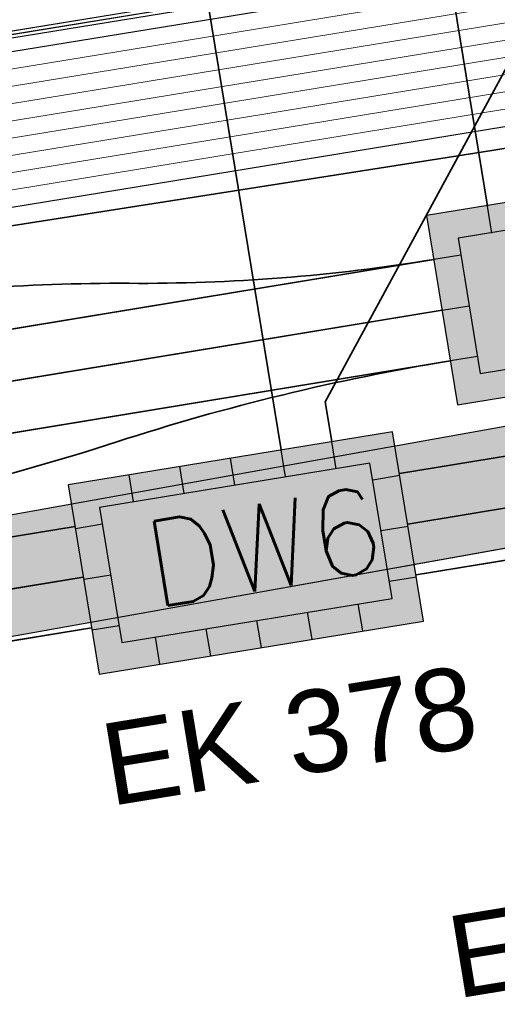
# Model space of a CAD drawing. Header units: metres. Extents: x -502 to 161, y -108 to 174.
# Tile 198 of 256: x -189.55 to -188.15, y -35.1 to -32.22. Entities that reach past the tile are written whole.
import ezdxf

# ---------------------------------------------------------------- set-up
doc = ezdxf.new("R2010")
doc.units = ezdxf.units.M
doc.header["$LTSCALE"] = 0.1
doc.linetypes.add('1', pattern=[70, 50, -20])
doc.linetypes.add('237', pattern=[93, 75, -18])
for name, color, linetype in [('BRI31-005.05-5p02-Koordinierung Lageplan 4. BA ZOB West 2022-06-15', 7, 'Continuous'), ('BRI31-005.06-5f07-Koordinierung Lageplan 4. BA ZOB Fernbusbahnh', 7, 'Continuous'), ('BRI32-005.02-5f05-Koordinierung Schemaplan 4 BA ZOB Teilbereich', 7, 'Continuous'), ('BRI32-005.03-5f06-Koordinierung Schemaplan 4 BA ZOB Teilbereich 2 Ost - Bahnhofsallee 2023-01-21', 7, 'Continuous')]:
    doc.layers.add(name, color=color, linetype=linetype)
doc.styles.add('Arial', font='arial.ttf')
doc.styles.add('Txt', font='txt_____.ttf')

msp = doc.modelspace()

# ---------------------------------------------------------------- hatches: boundary and pattern name
at = {"layer": 'BRI31-005.06-5f07-Koordinierung Lageplan 4. BA ZOB Fernbusbahnh', "linetype": 'Continuous', "lineweight": 0, "true_color": 0xff7f7f, "transparency": 33554687}
msp.add_hatch(color=11, dxfattribs=at).paths.add_polyline_path([(-189.4063, -33.5813), (-189.3159, -34.1339), (-189, -34.0823), (-188.3684, -33.979), (-188.4588, -33.4263)])

# ---------------------------------------------------------------- linework, layer by layer
at = {"layer": 'BRI31-005.05-5p02-Koordinierung Lageplan 4. BA ZOB West 2022-06-15', "color": 250, "linetype": 'Continuous', "lineweight": 25, "true_color": 0x333333, "transparency": 33554687}
for p, q in [((-190.3817, -33.8133), (-176.6847, -31.3618)), ((-190.32, -34.1578), (-176.6231, -31.7064))]:
    msp.add_line(p, q, dxfattribs=at)
at = {"layer": 'BRI31-005.05-5p02-Koordinierung Lageplan 4. BA ZOB West 2022-06-15', "color": 7, "linetype": 'Continuous', "lineweight": 25, "transparency": 33554687}
for p, q in [((-188.1686, -32.847), (-188.1815, -32.768)), ((-188.2595, -32.9107), (-188.3385, -32.9236)), ((-188.3142, -33.0716), (-188.2353, -33.0587)), ((-188.2111, -33.2067), (-188.29, -33.2196)), ((-188.7716, -33.5585), (-188.7845, -33.4796)), ((-188.6236, -33.5343), (-188.6365, -33.4554)), ((-188.9196, -33.5827), (-188.9325, -33.5038)), ((-189.0677, -33.607), (-189.0806, -33.528)), ((-189.2157, -33.6312), (-189.2286, -33.5522)), ((-188.4379, -33.5546), (-188.5168, -33.5675)), ((-189.3063, -33.6967), (-189.3853, -33.7096)), ((-188.4136, -33.7026), (-188.4926, -33.7155)), ((-189.2821, -33.8447), (-189.3611, -33.8576)), ((-188.3894, -33.8507), (-188.4684, -33.8636)), ((-188.5461, -34.008), (-188.559, -33.9291)), ((-188.6941, -34.0322), (-188.707, -33.9533)), ((-189.2579, -33.9927), (-189.3368, -34.0056)), ((-188.8421, -34.0564), (-188.8551, -33.9775)), ((-189.1382, -34.1049), (-189.1511, -34.0259)), ((-188.9902, -34.0807), (-189.0031, -34.0017))]:
    msp.add_line(p, q, dxfattribs=at)
at = {"layer": 'BRI31-005.05-5p02-Koordinierung Lageplan 4. BA ZOB West 2022-06-15', "color": 190, "linetype": '1', "lineweight": 35, "true_color": 0x7f00ff, "transparency": 33554687}
msp.add_line((-197.5209, -34.4353), (-188.3385, -32.9236), dxfattribs=at)
at = {"layer": 'BRI31-005.05-5p02-Koordinierung Lageplan 4. BA ZOB West 2022-06-15', "color": 3, "linetype": '1', "lineweight": 35, "true_color": 0x00ff00, "transparency": 33554687}
msp.add_line((-197.4929, -34.5826), (-188.3142, -33.0716), dxfattribs=at)
at = {"layer": 'BRI31-005.05-5p02-Koordinierung Lageplan 4. BA ZOB West 2022-06-15', "color": 7, "linetype": 'Continuous', "lineweight": 35, "transparency": 33554687}
msp.add_line((-197.4648, -34.73), (-188.29, -33.2196), dxfattribs=at)
at = {"layer": 'BRI31-005.05-5p02-Koordinierung Lageplan 4. BA ZOB West 2022-06-15', "color": 1, "linetype": 'Continuous', "lineweight": 25, "true_color": 0xff0000, "transparency": 33554687, "flags": 128}
msp.add_lwpolyline([(-225.3387, -11.2374), (-229.5957, -18.1714), (-229.0257, -20.8074), (-227.7997, -27.4074), (-227.6647, -27.9944), (-227.4477, -30.3544), (-224.2937, -35.5024), (-224.0217, -35.9484), (-223.2007, -36.4664), (-222.9157, -36.6434), (-217.6127, -39.5814), (-217.2307, -39.7354), (-214.0777, -39.1054), (-207.9547, -37.3244), (-207.4387, -36.8834), (-205.7427, -35.6354), (-202.5457, -34.9364), (-199.0767, -34.0634), (-192.6107, -32.7734), (-185.6937, -31.6434), (-180.2767, -30.7334), (-179.4717, -30.6334), (-178.4147, -30.7934), (-174.3807, -31.4324)], dxfattribs=at)
at = {"layer": 'BRI31-005.05-5p02-Koordinierung Lageplan 4. BA ZOB West 2022-06-15', "color": 250, "linetype": 'Continuous', "lineweight": 25, "true_color": 0x333333, "transparency": 33554687, "flags": 128}
for points in [[(-225.3307, -11.2434), (-229.5857, -18.1734), (-229.0157, -20.8054), (-227.7897, -27.4054), (-227.6547, -27.9934), (-227.4387, -30.3514), (-224.2857, -35.4974), (-224.0137, -35.9414), (-223.1947, -36.4574), (-222.9107, -36.6354), (-217.6077, -39.5724), (-217.2297, -39.7244), (-214.0807, -39.0964), (-207.9597, -37.3154), (-207.4447, -36.8754), (-205.7467, -35.6254), (-202.5487, -34.9274), (-199.0787, -34.0534), (-192.6127, -32.7634), (-185.6947, -31.6334), (-180.2787, -30.7234), (-179.4717, -30.6234), (-178.4137, -30.7834), (-174.3787, -31.4224)], [(-225.2907, -11.2734), (-229.5327, -18.1824), (-228.9667, -20.7954), (-227.7407, -27.3964), (-227.6047, -27.9884), (-227.3897, -30.3354), (-224.2587, -35.4464), (-223.9867, -35.8994), (-223.1627, -36.4184), (-222.8857, -36.5924), (-217.5837, -39.5284), (-217.0567, -39.7414), (-214.0687, -39.1454), (-207.9377, -37.3614), (-207.4157, -36.9154), (-205.7257, -35.6724), (-202.5377, -34.9764), (-199.0687, -34.1024), (-192.6037, -32.8124), (-185.6867, -31.6824), (-180.2717, -30.7724), (-179.4727, -30.6734), (-178.4207, -30.8324), (-177.8307, -31.0624)], [(-200.3297, -36.5594), (-199.7187, -35.4694), (-199.4887, -35.0384), (-199.2647, -34.7274), (-198.9787, -34.5434), (-192.5227, -33.2534), (-185.6147, -32.1234), (-180.2087, -31.2134), (-179.4817, -31.1234), (-178.4837, -31.2734), (-177.1647, -31.6354), (-176.9137, -32.3634), (-176.6997, -34.5184)]]:
    msp.add_lwpolyline(points, dxfattribs=at)
at = {"layer": 'BRI31-005.05-5p02-Koordinierung Lageplan 4. BA ZOB West 2022-06-15', "color": 114, "linetype": 'Continuous', "lineweight": 25, "true_color": 0x00994c, "transparency": 33554687, "flags": 128}
msp.add_lwpolyline([(-174.3777, -31.4124), (-178.4117, -30.7734), (-179.4707, -30.6134), (-180.2797, -30.7134), (-185.6977, -31.6244), (-192.6137, -32.7544), (-199.0817, -34.0444), (-202.5497, -34.9164), (-205.7517, -35.6174), (-207.4517, -36.8684), (-207.9637, -37.3064), (-214.0827, -39.0854), (-217.2287, -39.7144), (-217.6047, -39.5634), (-222.9057, -36.6254), (-223.1907, -36.4494), (-224.0077, -35.9334), (-224.2767, -35.4914), (-227.4277, -30.3474), (-227.6447, -27.9914), (-227.7807, -27.4034), (-229.0067, -20.8034), (-229.5747, -18.1744), (-225.3227, -11.2494)], dxfattribs=at)
at = {"layer": 'BRI31-005.05-5p02-Koordinierung Lageplan 4. BA ZOB West 2022-06-15', "color": 7, "linetype": 'Continuous', "lineweight": 13, "transparency": 33554687, "flags": 128}
for points in [[(-174.4567, -31.9734), (-178.4767, -31.2244), (-179.4807, -31.0734), (-180.2157, -31.1644), (-185.6227, -32.0744), (-192.5317, -33.2044), (-198.9887, -34.4944), (-202.5047, -35.1234), (-205.6627, -35.8134), (-207.8937, -37.4534), (-214.0447, -39.2434), (-217.2537, -39.8834), (-222.9587, -36.7234), (-224.0877, -36.0134), (-227.5367, -30.3834), (-227.7547, -28.0034), (-227.8877, -27.4234), (-229.1137, -20.8234)], [(-174.4497, -31.9244), (-178.4697, -31.1754), (-179.4797, -31.0234), (-180.2227, -31.1154), (-185.6307, -32.0254), (-192.5407, -33.1554), (-198.9987, -34.4454), (-202.5267, -35.0254), (-205.7047, -35.7194), (-207.3857, -36.9554), (-207.9157, -37.4074), (-214.0567, -39.1944), (-217.2457, -39.8304), (-222.9347, -36.6794), (-223.2167, -36.5024), (-224.0507, -35.9774), (-227.4877, -30.3674), (-227.7047, -27.9984), (-227.8387, -27.4144), (-229.0647, -20.8144)], [(-174.4007, -31.5814), (-178.4277, -30.8814), (-179.4737, -30.7234), (-180.2647, -30.8214), (-185.6787, -31.7314), (-192.5947, -32.8614), (-199.0587, -34.1514), (-199.5577, -34.3674), (-199.9217, -34.8074), (-200.1587, -35.2294), (-200.7697, -36.3194)], [(-174.4077, -31.6304), (-178.4347, -30.9304), (-179.4747, -30.7734), (-180.2577, -30.8704), (-185.6707, -31.7804), (-192.5857, -32.9104), (-199.0487, -34.2004), (-199.5267, -34.4084), (-199.8807, -34.8354), (-200.1147, -35.2534), (-200.7257, -36.3434)], [(-200.8997, -35.9414), (-200.4457, -35.0914), (-200.2157, -34.7244), (-199.8527, -34.4634), (-199.0387, -34.2494), (-192.5767, -32.9594), (-185.6627, -31.8294), (-180.2507, -30.9194), (-179.4757, -30.8234), (-178.4417, -30.9794), (-174.4147, -31.6794)], [(-174.4217, -31.7284), (-178.4487, -31.0284), (-179.4767, -30.8734), (-180.2437, -30.9684), (-185.6547, -31.8784), (-192.5677, -33.0084), (-199.0287, -34.2984), (-199.4957, -34.4494), (-199.8397, -34.8634), (-200.0707, -35.2774), (-200.6817, -36.3674)], [(-200.6377, -36.3914), (-200.0267, -35.3014), (-199.7987, -34.8914), (-199.4647, -34.4904), (-199.0187, -34.3474), (-192.5587, -33.0574), (-185.6467, -31.9274), (-180.2367, -31.0174), (-179.4777, -30.9234), (-178.4557, -31.0774), (-174.4287, -31.7774)], [(-200.8557, -35.9654), (-200.4017, -35.1154), (-200.1457, -34.7984), (-199.8127, -34.5574), (-199.0087, -34.3964), (-192.5497, -33.1064), (-185.6387, -31.9764), (-180.2297, -31.0664), (-179.4787, -30.9734), (-178.4627, -31.1264), (-174.4357, -31.8264)]]:
    msp.add_lwpolyline(points, dxfattribs=at)
at = {"layer": 'BRI31-005.05-5p02-Koordinierung Lageplan 4. BA ZOB West 2022-06-15', "color": 7, "linetype": 'Continuous', "lineweight": 35, "transparency": 33554687, "flags": 128}
for points in [[(-188.6365, -33.4554), (-188.6555, -33.339), (-185.7087, -27.9077), (-184.5127, -26.1041)], [(-198.5469, -35.2483), (-192.2946, -34.1787), (-189.3864, -33.703)]]:
    msp.add_lwpolyline(points, dxfattribs=at)
at = {"layer": 'BRI31-005.05-5p02-Koordinierung Lageplan 4. BA ZOB West 2022-06-15', "color": 3, "linetype": 'Continuous', "lineweight": 35, "true_color": 0x00ff00, "transparency": 33554687, "flags": 128}
msp.add_lwpolyline([(-188.1815, -32.768), (-188.27, -32.2272, 0.162592), (-188.5651, -31.6665), (-190.255, -30.0477), (-190.255, -30.0477, -0.155952), (-190.5456, -29.5125), (-190.5456, -29.5125), (-190.5923, -29.2669)], format="xyb", dxfattribs=at)
at = {"layer": 'BRI31-005.05-5p02-Koordinierung Lageplan 4. BA ZOB West 2022-06-15', "color": 7, "linetype": 'Continuous', "lineweight": 35, "transparency": 33554687, "flags": 128}
for points in [[(-188.7845, -33.4796), (-189.0828, -31.6563, 0.162592), (-189.3779, -31.0956), (-190.3587, -30.156), (-190.3587, -30.156, -0.155952), (-190.6929, -29.5406), (-190.6929, -29.5406), (-190.7397, -29.295)], [(-188.4389, -33.548), (-185.4592, -33.0606), (-180.0714, -32.1536), (-179.4942, -32.0822), (-178.6496, -32.2091), (-174.1424, -33.0489), (-172.4755, -34.1729), (-172.4755, -34.1729, -0.151274), (-171.2913, -35.6456), (-171.2913, -35.6456, 0.152634), (-170.3245, -36.8545)], [(-188.29, -33.2196, 0.03802), (-189.2646, -33.4562, -0.037635), (-190.2391, -33.6935)]]:
    msp.add_lwpolyline(points, format="xyb", dxfattribs=at)
at = {"layer": 'BRI31-005.05-5p02-Koordinierung Lageplan 4. BA ZOB West 2022-06-15', "color": 3, "linetype": '237', "lineweight": 35, "true_color": 0x00ff00, "transparency": 33554687, "flags": 128}
msp.add_lwpolyline([(-170.4084, -36.9789), (-170.4084, -36.9789, -0.152595), (-171.431, -35.7005), (-171.431, -35.7005, 0.151242), (-172.5594, -34.2973), (-174.2005, -33.1906), (-178.6745, -32.357), (-179.4961, -32.2336), (-180.0497, -32.3021), (-185.4346, -33.2085), (-188.4147, -33.696)], format="xyb", dxfattribs=at)
at = {"layer": 'BRI31-005.05-5p02-Koordinierung Lageplan 4. BA ZOB West 2022-06-15', "color": 7, "linetype": '237', "lineweight": 35, "transparency": 33554687, "flags": 128}
msp.add_lwpolyline([(-170.4922, -37.1032, -0.151886), (-171.5678, -35.7624), (-171.5678, -35.7624, 0.151881), (-172.6433, -34.4216), (-172.6433, -34.4216), (-174.2585, -33.3324), (-178.6994, -32.505), (-179.4981, -32.3849), (-180.0281, -32.4506), (-185.41, -33.3565), (-188.3905, -33.8441)], format="xyb", dxfattribs=at)
at = {"layer": 'BRI31-005.05-5p02-Koordinierung Lageplan 4. BA ZOB West 2022-06-15', "color": 1, "linetype": 'Continuous', "lineweight": 35, "true_color": 0xff0000, "transparency": 33554687, "flags": 128}
msp.add_lwpolyline([(-187.0175, -32.42), (-187.0175, -32.42, 0.00713), (-187.2212, -32.4503), (-187.2212, -32.4503), (-188.1686, -32.6053), (-190.1445, -32.915), (-195.4722, -33.7865), (-195.4722, -33.7865, 0.138285), (-196.7016, -34.3608), (-196.7016, -34.3608), (-198.5959, -35.9949), (-198.8676, -36.3944), (-199.5843, -37.4483), (-207.2721, -44.4454, -0.122005), (-208.3905, -45.05, 0.122217), (-209.3198, -45.5519, -0.058934), (-209.8251, -45.9131, 0.060006), (-210.2819, -46.2383)], format="xyb", dxfattribs=at)
at = {"layer": 'BRI31-005.05-5p02-Koordinierung Lageplan 4. BA ZOB West 2022-06-15', "color": 7, "linetype": 'Continuous', "lineweight": 25, "transparency": 33554687, "flags": 128}
for points in [[(-188.3594, -32.7953), (-188.269, -33.3479), (-187.3216, -33.193), (-187.412, -32.6403), (-188.3594, -32.7953)], [(-188.2676, -32.8613), (-188.203, -33.2561), (-187.4135, -33.1269), (-187.4781, -32.7322), (-188.2676, -32.8613)], [(-189.4063, -33.5813), (-189.3159, -34.1339), (-189, -34.0823), (-188.3684, -33.979), (-188.4588, -33.4263), (-189.4063, -33.5813)], [(-189.3144, -33.6473), (-189.2498, -34.0421), (-188.4603, -33.9129), (-188.5249, -33.5182), (-189.3144, -33.6473)]]:
    msp.add_lwpolyline(points, dxfattribs=at)
at = {"layer": 'BRI31-005.05-5p02-Koordinierung Lageplan 4. BA ZOB West 2022-06-15', "color": 190, "linetype": 'Continuous', "lineweight": 35, "true_color": 0x7f00ff, "transparency": 33554687, "flags": 128}
msp.add_lwpolyline([(-188.3385, -32.9236, -0.042037), (-189.2294, -32.9933, 0.042039), (-190.1203, -33.0631), (-195.5769, -33.9556), (-195.5769, -33.9556, 0.036631), (-196.55, -34.189), (-196.55, -34.189), (-196.55, -34.189, -0.030109), (-197.5209, -34.4353), (-197.5209, -34.4353)], format="xyb", dxfattribs=at)
at = {"layer": 'BRI31-005.05-5p02-Koordinierung Lageplan 4. BA ZOB West 2022-06-15', "color": 3, "linetype": '237', "lineweight": 35, "true_color": 0x00ff00, "transparency": 33554687, "flags": 128}
msp.add_lwpolyline([(-189.3621, -33.851), (-192.3241, -34.3355), (-198.5188, -35.3956)], dxfattribs=at)
at = {"layer": 'BRI31-005.05-5p02-Koordinierung Lageplan 4. BA ZOB West 2022-06-15', "color": 7, "linetype": '237', "lineweight": 35, "transparency": 33554687, "flags": 128}
msp.add_lwpolyline([(-189.3379, -33.999), (-192.321, -34.487), (-198.4908, -35.543)], dxfattribs=at)
at = {"layer": 'BRI31-005.06-5f07-Koordinierung Lageplan 4. BA ZOB Fernbusbahnh', "color": 250, "linetype": 'Continuous', "lineweight": 20, "true_color": 0x333333, "transparency": 33554687}
for p, q in [((-190.3817, -33.8133), (-176.6847, -31.3618)), ((-190.32, -34.1578), (-176.6231, -31.7064))]:
    msp.add_line(p, q, dxfattribs=at)
at = {"layer": 'BRI31-005.06-5f07-Koordinierung Lageplan 4. BA ZOB Fernbusbahnh', "color": 7, "linetype": 'Continuous', "lineweight": 20, "transparency": 33554687}
for p, q in [((-188.1686, -32.847), (-188.1815, -32.768)), ((-188.2595, -32.9107), (-188.3385, -32.9236)), ((-188.3142, -33.0716), (-188.2353, -33.0587)), ((-188.2111, -33.2067), (-188.29, -33.2196)), ((-188.7716, -33.5585), (-188.7845, -33.4796)), ((-188.6236, -33.5343), (-188.6365, -33.4554)), ((-188.9196, -33.5827), (-188.9325, -33.5038)), ((-189.0677, -33.607), (-189.0806, -33.528)), ((-189.2157, -33.6312), (-189.2286, -33.5522)), ((-188.4379, -33.5546), (-188.5168, -33.5675)), ((-189.3063, -33.6967), (-189.3853, -33.7096)), ((-188.4136, -33.7026), (-188.4926, -33.7155)), ((-189.2821, -33.8447), (-189.3611, -33.8576)), ((-188.3894, -33.8507), (-188.4684, -33.8636)), ((-188.5461, -34.008), (-188.559, -33.9291)), ((-188.6941, -34.0322), (-188.707, -33.9533)), ((-189.2579, -33.9927), (-189.3368, -34.0056)), ((-188.8421, -34.0564), (-188.8551, -33.9775)), ((-189.1382, -34.1049), (-189.1511, -34.0259)), ((-188.9902, -34.0807), (-189.0031, -34.0017))]:
    msp.add_line(p, q, dxfattribs=at)
at = {"layer": 'BRI31-005.06-5f07-Koordinierung Lageplan 4. BA ZOB Fernbusbahnh', "color": 190, "linetype": '1', "lineweight": 30, "true_color": 0x7f00ff, "transparency": 33554687}
msp.add_line((-197.5209, -34.4353), (-188.3385, -32.9236), dxfattribs=at)
at = {"layer": 'BRI31-005.06-5f07-Koordinierung Lageplan 4. BA ZOB Fernbusbahnh', "color": 3, "linetype": '1', "lineweight": 30, "true_color": 0x00ff00, "transparency": 33554687}
msp.add_line((-197.4929, -34.5826), (-188.3142, -33.0716), dxfattribs=at)
at = {"layer": 'BRI31-005.06-5f07-Koordinierung Lageplan 4. BA ZOB Fernbusbahnh', "color": 7, "linetype": 'Continuous', "lineweight": 30, "transparency": 33554687}
msp.add_line((-197.4648, -34.73), (-188.29, -33.2196), dxfattribs=at)
at = {"layer": 'BRI31-005.06-5f07-Koordinierung Lageplan 4. BA ZOB Fernbusbahnh', "color": 1, "linetype": 'Continuous', "lineweight": 20, "true_color": 0xff0000, "transparency": 33554687, "flags": 128}
msp.add_lwpolyline([(-225.3387, -11.2374), (-229.5957, -18.1714), (-229.0257, -20.8074), (-227.7997, -27.4074), (-227.6647, -27.9944), (-227.4477, -30.3544), (-224.2937, -35.5024), (-224.0217, -35.9484), (-223.2007, -36.4664), (-222.9157, -36.6434), (-217.6127, -39.5814), (-217.2307, -39.7354), (-214.0777, -39.1054), (-207.9547, -37.3244), (-207.4387, -36.8834), (-205.7427, -35.6354), (-202.5457, -34.9364), (-199.0767, -34.0634), (-192.6107, -32.7734), (-185.6937, -31.6434), (-180.2767, -30.7334), (-179.4717, -30.6334), (-178.4147, -30.7934), (-174.3807, -31.4324)], dxfattribs=at)
at = {"layer": 'BRI31-005.06-5f07-Koordinierung Lageplan 4. BA ZOB Fernbusbahnh', "color": 250, "linetype": 'Continuous', "lineweight": 20, "true_color": 0x333333, "transparency": 33554687, "flags": 128}
for points in [[(-225.3307, -11.2434), (-229.5857, -18.1734), (-229.0157, -20.8054), (-227.7897, -27.4054), (-227.6547, -27.9934), (-227.4387, -30.3514), (-224.2857, -35.4974), (-224.0137, -35.9414), (-223.1947, -36.4574), (-222.9107, -36.6354), (-217.6077, -39.5724), (-217.2297, -39.7244), (-214.0807, -39.0964), (-207.9597, -37.3154), (-207.4447, -36.8754), (-205.7467, -35.6254), (-202.5487, -34.9274), (-199.0787, -34.0534), (-192.6127, -32.7634), (-185.6947, -31.6334), (-180.2787, -30.7234), (-179.4717, -30.6234), (-178.4137, -30.7834), (-174.3787, -31.4224)], [(-225.2907, -11.2734), (-229.5327, -18.1824), (-228.9667, -20.7954), (-227.7407, -27.3964), (-227.6047, -27.9884), (-227.3897, -30.3354), (-224.2587, -35.4464), (-223.9867, -35.8994), (-223.1627, -36.4184), (-222.8857, -36.5924), (-217.5837, -39.5284), (-217.0567, -39.7414), (-214.0687, -39.1454), (-207.9377, -37.3614), (-207.4157, -36.9154), (-205.7257, -35.6724), (-202.5377, -34.9764), (-199.0687, -34.1024), (-192.6037, -32.8124), (-185.6867, -31.6824), (-180.2717, -30.7724), (-179.4727, -30.6734), (-178.4207, -30.8324), (-177.8307, -31.0624)], [(-200.3297, -36.5594), (-199.7187, -35.4694), (-199.4887, -35.0384), (-199.2647, -34.7274), (-198.9787, -34.5434), (-192.5227, -33.2534), (-185.6147, -32.1234), (-180.2087, -31.2134), (-179.4817, -31.1234), (-178.4837, -31.2734), (-177.1647, -31.6354), (-176.9137, -32.3634), (-176.6997, -34.5184)]]:
    msp.add_lwpolyline(points, dxfattribs=at)
at = {"layer": 'BRI31-005.06-5f07-Koordinierung Lageplan 4. BA ZOB Fernbusbahnh', "color": 114, "linetype": 'Continuous', "lineweight": 20, "true_color": 0x00994c, "transparency": 33554687, "flags": 128}
msp.add_lwpolyline([(-174.3777, -31.4124), (-178.4117, -30.7734), (-179.4707, -30.6134), (-180.2797, -30.7134), (-185.6977, -31.6244), (-192.6137, -32.7544), (-199.0817, -34.0444), (-202.5497, -34.9164), (-205.7517, -35.6174), (-207.4517, -36.8684), (-207.9637, -37.3064), (-214.0827, -39.0854), (-217.2287, -39.7144), (-217.6047, -39.5634), (-222.9057, -36.6254), (-223.1907, -36.4494), (-224.0077, -35.9334), (-224.2767, -35.4914), (-227.4277, -30.3474), (-227.6447, -27.9914), (-227.7807, -27.4034), (-229.0067, -20.8034), (-229.5747, -18.1744), (-225.3227, -11.2494)], dxfattribs=at)
at = {"layer": 'BRI31-005.06-5f07-Koordinierung Lageplan 4. BA ZOB Fernbusbahnh', "color": 7, "linetype": 'Continuous', "lineweight": 9, "transparency": 33554687, "flags": 128}
for points in [[(-174.4567, -31.9734), (-178.4767, -31.2244), (-179.4807, -31.0734), (-180.2157, -31.1644), (-185.6227, -32.0744), (-192.5317, -33.2044), (-198.9887, -34.4944), (-202.5047, -35.1234), (-205.6627, -35.8134), (-207.8937, -37.4534), (-214.0447, -39.2434), (-217.2537, -39.8834), (-222.9587, -36.7234), (-224.0877, -36.0134), (-227.5367, -30.3834), (-227.7547, -28.0034), (-227.8877, -27.4234), (-229.1137, -20.8234)], [(-174.4497, -31.9244), (-178.4697, -31.1754), (-179.4797, -31.0234), (-180.2227, -31.1154), (-185.6307, -32.0254), (-192.5407, -33.1554), (-198.9987, -34.4454), (-202.5267, -35.0254), (-205.7047, -35.7194), (-207.3857, -36.9554), (-207.9157, -37.4074), (-214.0567, -39.1944), (-217.2457, -39.8304), (-222.9347, -36.6794), (-223.2167, -36.5024), (-224.0507, -35.9774), (-227.4877, -30.3674), (-227.7047, -27.9984), (-227.8387, -27.4144), (-229.0647, -20.8144)], [(-174.4007, -31.5814), (-178.4277, -30.8814), (-179.4737, -30.7234), (-180.2647, -30.8214), (-185.6787, -31.7314), (-192.5947, -32.8614), (-199.0587, -34.1514), (-199.5577, -34.3674), (-199.9217, -34.8074), (-200.1587, -35.2294), (-200.7697, -36.3194)], [(-174.4077, -31.6304), (-178.4347, -30.9304), (-179.4747, -30.7734), (-180.2577, -30.8704), (-185.6707, -31.7804), (-192.5857, -32.9104), (-199.0487, -34.2004), (-199.5267, -34.4084), (-199.8807, -34.8354), (-200.1147, -35.2534), (-200.7257, -36.3434)], [(-200.8997, -35.9414), (-200.4457, -35.0914), (-200.2157, -34.7244), (-199.8527, -34.4634), (-199.0387, -34.2494), (-192.5767, -32.9594), (-185.6627, -31.8294), (-180.2507, -30.9194), (-179.4757, -30.8234), (-178.4417, -30.9794), (-174.4147, -31.6794)], [(-174.4217, -31.7284), (-178.4487, -31.0284), (-179.4767, -30.8734), (-180.2437, -30.9684), (-185.6547, -31.8784), (-192.5677, -33.0084), (-199.0287, -34.2984), (-199.4957, -34.4494), (-199.8397, -34.8634), (-200.0707, -35.2774), (-200.6817, -36.3674)], [(-200.6377, -36.3914), (-200.0267, -35.3014), (-199.7987, -34.8914), (-199.4647, -34.4904), (-199.0187, -34.3474), (-192.5587, -33.0574), (-185.6467, -31.9274), (-180.2367, -31.0174), (-179.4777, -30.9234), (-178.4557, -31.0774), (-174.4287, -31.7774)], [(-200.8557, -35.9654), (-200.4017, -35.1154), (-200.1457, -34.7984), (-199.8127, -34.5574), (-199.0087, -34.3964), (-192.5497, -33.1064), (-185.6387, -31.9764), (-180.2297, -31.0664), (-179.4787, -30.9734), (-178.4627, -31.1264), (-174.4357, -31.8264)]]:
    msp.add_lwpolyline(points, dxfattribs=at)
at = {"layer": 'BRI31-005.06-5f07-Koordinierung Lageplan 4. BA ZOB Fernbusbahnh', "color": 3, "linetype": 'Continuous', "lineweight": 30, "true_color": 0x00ff00, "transparency": 33554687, "flags": 128}
msp.add_lwpolyline([(-188.1815, -32.768), (-188.27, -32.2272, 0.162592), (-188.5651, -31.6665), (-190.255, -30.0477), (-190.255, -30.0477, -0.155952), (-190.5456, -29.5125), (-190.5456, -29.5125), (-190.5923, -29.2669)], format="xyb", dxfattribs=at)
at = {"layer": 'BRI31-005.06-5f07-Koordinierung Lageplan 4. BA ZOB Fernbusbahnh', "color": 7, "linetype": 'Continuous', "lineweight": 30, "transparency": 33554687, "flags": 128}
for points in [[(-188.7845, -33.4796), (-189.0828, -31.6563, 0.162592), (-189.3779, -31.0956), (-190.3587, -30.156), (-190.3587, -30.156, -0.155952), (-190.6929, -29.5406), (-190.6929, -29.5406), (-190.7397, -29.295)], [(-188.4389, -33.548), (-185.4592, -33.0606), (-180.0714, -32.1536), (-179.4942, -32.0822), (-178.6496, -32.2091), (-174.1424, -33.0489), (-172.4755, -34.1729), (-172.4755, -34.1729, -0.151274), (-171.2913, -35.6456), (-171.2913, -35.6456, 0.152634), (-170.3245, -36.8545)], [(-188.29, -33.2196, 0.03802), (-189.2646, -33.4562, -0.037635), (-190.2391, -33.6935)]]:
    msp.add_lwpolyline(points, format="xyb", dxfattribs=at)
at = {"layer": 'BRI31-005.06-5f07-Koordinierung Lageplan 4. BA ZOB Fernbusbahnh', "color": 3, "linetype": '237', "lineweight": 30, "true_color": 0x00ff00, "transparency": 33554687, "flags": 128}
msp.add_lwpolyline([(-170.4084, -36.9789), (-170.4084, -36.9789, -0.152595), (-171.431, -35.7005), (-171.431, -35.7005, 0.151242), (-172.5594, -34.2973), (-174.2005, -33.1906), (-178.6745, -32.357), (-179.4961, -32.2336), (-180.0497, -32.3021), (-185.4346, -33.2085), (-188.4147, -33.696)], format="xyb", dxfattribs=at)
at = {"layer": 'BRI31-005.06-5f07-Koordinierung Lageplan 4. BA ZOB Fernbusbahnh', "color": 7, "linetype": '237', "lineweight": 30, "transparency": 33554687, "flags": 128}
msp.add_lwpolyline([(-170.4922, -37.1032, -0.151886), (-171.5678, -35.7624), (-171.5678, -35.7624, 0.151881), (-172.6433, -34.4216), (-172.6433, -34.4216), (-174.2585, -33.3324), (-178.6994, -32.505), (-179.4981, -32.3849), (-180.0281, -32.4506), (-185.41, -33.3565), (-188.3905, -33.8441)], format="xyb", dxfattribs=at)
at = {"layer": 'BRI31-005.06-5f07-Koordinierung Lageplan 4. BA ZOB Fernbusbahnh', "color": 1, "linetype": 'Continuous', "lineweight": 30, "true_color": 0xff0000, "transparency": 33554687, "flags": 128}
msp.add_lwpolyline([(-187.0175, -32.42), (-187.0175, -32.42, 0.00713), (-187.2212, -32.4503), (-187.2212, -32.4503), (-188.1686, -32.6053), (-190.1445, -32.915), (-195.4722, -33.7865), (-195.4722, -33.7865, 0.138285), (-196.7016, -34.3608), (-196.7016, -34.3608), (-198.5959, -35.9949), (-198.8676, -36.3944), (-199.5843, -37.4483), (-207.2721, -44.4454, -0.122005), (-208.3905, -45.05, 0.122217), (-209.3198, -45.5519, -0.058934), (-209.8251, -45.9131, 0.060006), (-210.2819, -46.2383)], format="xyb", dxfattribs=at)
at = {"layer": 'BRI31-005.06-5f07-Koordinierung Lageplan 4. BA ZOB Fernbusbahnh', "color": 190, "linetype": 'Continuous', "lineweight": 30, "true_color": 0x7f00ff, "transparency": 33554687, "flags": 128}
msp.add_lwpolyline([(-188.3385, -32.9236, -0.042037), (-189.2294, -32.9933, 0.042039), (-190.1203, -33.0631), (-195.5769, -33.9556), (-195.5769, -33.9556, 0.036631), (-196.55, -34.189), (-196.55, -34.189), (-196.55, -34.189, -0.030109), (-197.5209, -34.4353), (-197.5209, -34.4353)], format="xyb", dxfattribs=at)
at = {"layer": 'BRI31-005.06-5f07-Koordinierung Lageplan 4. BA ZOB Fernbusbahnh', "color": 3, "linetype": '237', "lineweight": 30, "true_color": 0x00ff00, "transparency": 33554687, "flags": 128}
msp.add_lwpolyline([(-189.3621, -33.851), (-192.3241, -34.3355), (-198.5188, -35.3956)], dxfattribs=at)
at = {"layer": 'BRI31-005.06-5f07-Koordinierung Lageplan 4. BA ZOB Fernbusbahnh', "color": 7, "linetype": '237', "lineweight": 30, "transparency": 33554687, "flags": 128}
msp.add_lwpolyline([(-189.3379, -33.999), (-192.321, -34.487), (-198.4908, -35.543)], dxfattribs=at)
at = {"layer": 'BRI31-005.06-5f07-Koordinierung Lageplan 4. BA ZOB Fernbusbahnh', "color": 7, "linetype": 'Continuous', "lineweight": 30, "transparency": 33554687}
for points in [[(-188.6365, -33.4554, 0), (-188.6555, -33.339, 0), (-185.7087, -27.9077, 0), (-184.5127, -26.1041, 0)], [(-198.5469, -35.2483, 0), (-192.2946, -34.1787, 0), (-189.3864, -33.703, 0)]]:
    msp.add_polyline3d(points, dxfattribs=at)
at = {"layer": 'BRI31-005.06-5f07-Koordinierung Lageplan 4. BA ZOB Fernbusbahnh', "color": 7, "linetype": 'Continuous', "lineweight": 20, "transparency": 33554687}
for points in [[(-188.3594, -32.7953, 0), (-188.269, -33.3479, 0), (-187.3216, -33.193, 0), (-187.412, -32.6403, 0), (-188.3594, -32.7953, 0)], [(-188.2676, -32.8613, 0), (-188.203, -33.2561, 0), (-187.4135, -33.1269, 0), (-187.4781, -32.7322, 0), (-188.2676, -32.8613, 0)], [(-189.4063, -33.5813, 0), (-189.3159, -34.1339, 0), (-189, -34.0823, 0), (-188.3684, -33.979, 0), (-188.4588, -33.4263, 0), (-189.4063, -33.5813, 0)], [(-189.3144, -33.6473, 0), (-189.2498, -34.0421, 0), (-188.4603, -33.9129, 0), (-188.5249, -33.5182, 0), (-189.3144, -33.6473, 0)]]:
    msp.add_polyline3d(points, dxfattribs=at)
at = {"layer": 'BRI31-005.06-5f07-Koordinierung Lageplan 4. BA ZOB Fernbusbahnh', "color": 2, "linetype": 'Continuous', "true_color": 0xffff00, "transparency": 33554687}
msp.add_solid([(-176.6847, -31.3618), (-176.6231, -31.7064), (-190.3817, -33.8133), (-190.32, -34.1578)], dxfattribs=at)
at = {"layer": 'BRI31-005.06-5f07-Koordinierung Lageplan 4. BA ZOB Fernbusbahnh', "color": 11, "linetype": 'Continuous', "true_color": 0xff7f7f, "transparency": 33554687}
msp.add_solid([(-188.3594, -32.7953), (-188.269, -33.3479), (-187.412, -32.6403), (-187.3216, -33.193)], dxfattribs=at)
at = {"layer": 'BRI32-005.02-5f05-Koordinierung Schemaplan 4 BA ZOB Teilbereich', "color": 7, "linetype": 'Continuous', "lineweight": 13, "transparency": 33554687, "flags": 128}
for points in [[(-174.4567, -31.9734), (-178.4767, -31.2244), (-179.4807, -31.0734), (-180.2157, -31.1644), (-185.6227, -32.0744), (-192.5317, -33.2044), (-198.9887, -34.4944), (-202.5047, -35.1234), (-205.6627, -35.8134), (-207.8937, -37.4534), (-214.0447, -39.2434), (-217.2537, -39.8834), (-222.9587, -36.7234), (-224.0877, -36.0134), (-227.5367, -30.3834), (-227.7547, -28.0034), (-227.8877, -27.4234), (-229.1137, -20.8234)], [(-174.4497, -31.9244), (-178.4697, -31.1754), (-179.4797, -31.0234), (-180.2227, -31.1154), (-185.6307, -32.0254), (-192.5407, -33.1554), (-198.9987, -34.4454), (-202.5267, -35.0254), (-205.7047, -35.7194), (-207.3857, -36.9554), (-207.9157, -37.4074), (-214.0567, -39.1944), (-217.2457, -39.8304), (-222.9347, -36.6794), (-223.2167, -36.5024), (-224.0507, -35.9774), (-227.4877, -30.3674), (-227.7047, -27.9984), (-227.8387, -27.4144), (-229.0647, -20.8144)]]:
    msp.add_lwpolyline(points, dxfattribs=at)
at = {"layer": 'BRI32-005.03-5f06-Koordinierung Schemaplan 4 BA ZOB Teilbereich 2 Ost - Bahnhofsallee 2023-01-21', "color": 7, "linetype": 'Continuous', "lineweight": 9, "transparency": 33554687, "flags": 128}
for points in [[(-174.4567, -31.9734), (-178.4767, -31.2244), (-179.4807, -31.0734), (-180.2157, -31.1644), (-185.6227, -32.0744), (-192.5317, -33.2044), (-198.9887, -34.4944), (-202.5047, -35.1234), (-205.6627, -35.8134), (-207.8937, -37.4534), (-214.0447, -39.2434), (-217.2537, -39.8834), (-222.9587, -36.7234), (-224.0877, -36.0134), (-227.5367, -30.3834), (-227.7547, -28.0034), (-227.8877, -27.4234), (-229.1137, -20.8234)], [(-174.4497, -31.9244), (-178.4697, -31.1754), (-179.4797, -31.0234), (-180.2227, -31.1154), (-185.6307, -32.0254), (-192.5407, -33.1554), (-198.9987, -34.4454), (-202.5267, -35.0254), (-205.7047, -35.7194), (-207.3857, -36.9554), (-207.9157, -37.4074), (-214.0567, -39.1944), (-217.2457, -39.8304), (-222.9347, -36.6794), (-223.2167, -36.5024), (-224.0507, -35.9774), (-227.4877, -30.3674), (-227.7047, -27.9984), (-227.8387, -27.4144), (-229.0647, -20.8144)], [(-174.4007, -31.5814), (-178.4277, -30.8814), (-179.4737, -30.7234), (-180.2647, -30.8214), (-185.6787, -31.7314), (-192.5947, -32.8614), (-199.0587, -34.1514), (-199.5577, -34.3674), (-199.9217, -34.8074), (-200.1587, -35.2294), (-200.7697, -36.3194)], [(-174.4077, -31.6304), (-178.4347, -30.9304), (-179.4747, -30.7734), (-180.2577, -30.8704), (-185.6707, -31.7804), (-192.5857, -32.9104), (-199.0487, -34.2004), (-199.5267, -34.4084), (-199.8807, -34.8354), (-200.1147, -35.2534), (-200.7257, -36.3434)], [(-200.8997, -35.9414), (-200.4457, -35.0914), (-200.2157, -34.7244), (-199.8527, -34.4634), (-199.0387, -34.2494), (-192.5767, -32.9594), (-185.6627, -31.8294), (-180.2507, -30.9194), (-179.4757, -30.8234), (-178.4417, -30.9794), (-174.4147, -31.6794)], [(-174.4217, -31.7284), (-178.4487, -31.0284), (-179.4767, -30.8734), (-180.2437, -30.9684), (-185.6547, -31.8784), (-192.5677, -33.0084), (-199.0287, -34.2984), (-199.4957, -34.4494), (-199.8397, -34.8634), (-200.0707, -35.2774), (-200.6817, -36.3674)], [(-200.6377, -36.3914), (-200.0267, -35.3014), (-199.7987, -34.8914), (-199.4647, -34.4904), (-199.0187, -34.3474), (-192.5587, -33.0574), (-185.6467, -31.9274), (-180.2367, -31.0174), (-179.4777, -30.9234), (-178.4557, -31.0774), (-174.4287, -31.7774)], [(-200.8557, -35.9654), (-200.4017, -35.1154), (-200.1457, -34.7984), (-199.8127, -34.5574), (-199.0087, -34.3964), (-192.5497, -33.1064), (-185.6387, -31.9764), (-180.2297, -31.0664), (-179.4787, -30.9734), (-178.4627, -31.1264), (-174.4357, -31.8264)]]:
    msp.add_lwpolyline(points, dxfattribs=at)

# ---------------------------------------------------------------- texts
at = {"layer": 'BRI31-005.05-5p02-Koordinierung Lageplan 4. BA ZOB West 2022-06-15', "color": 7, "transparency": 33554687, "insert": (-189.1977, -33.6941), "char_height": 0.25, "attachment_point": 1, "rotation": 9.2901, "line_spacing_factor": 0.25, "style": 'Txt'}
msp.add_mtext('DW6', dxfattribs=at)
at = {"layer": 'BRI31-005.05-5p02-Koordinierung Lageplan 4. BA ZOB West 2022-06-15', "color": 1, "true_color": 0xff0000, "transparency": 33554687, "char_height": 0.24, "attachment_point": 1, "rotation": 9.2901, "line_spacing_factor": 0.25, "style": 'Arial'}
for insert in [(-189.3227, -34.2827), (-188.3109, -34.8444)]:
    msp.add_mtext('EK 378', dxfattribs=dict(at, insert=insert))
at = {"layer": 'BRI31-005.06-5f07-Koordinierung Lageplan 4. BA ZOB Fernbusbahnh', "color": 7, "transparency": 33554687, "insert": (-189.1977, -33.6941), "char_height": 0.25, "attachment_point": 1, "rotation": 9.2901, "line_spacing_factor": 0.25, "style": 'Txt'}
msp.add_mtext('DW6', dxfattribs=at)
at = {"layer": 'BRI31-005.06-5f07-Koordinierung Lageplan 4. BA ZOB Fernbusbahnh', "color": 1, "true_color": 0xff0000, "transparency": 33554687, "char_height": 0.24, "attachment_point": 1, "rotation": 9.2901, "line_spacing_factor": 0.25, "style": 'Arial'}
for insert in [(-189.3227, -34.2827), (-188.3109, -34.8444)]:
    msp.add_mtext('EK 378', dxfattribs=dict(at, insert=insert))

doc.saveas('drawing.dxf')
